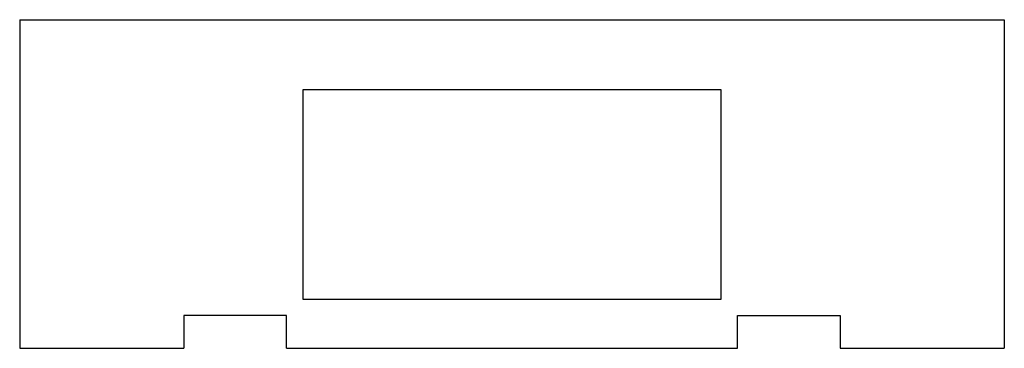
# Model space of a CAD drawing. Header units: millimetres. Extents: x -120 to 120, y 0 to 80.
import ezdxf

# ---------------------------------------------------------------- set-up
doc = ezdxf.new("R2010")
doc.units = ezdxf.units.MM

msp = doc.modelspace()

# ---------------------------------------------------------------- linework, layer by layer
at = {"color": 7, "linetype": 'Continuous', "lineweight": 25}
for p, q in [((-120, 80), (-120, 0)), ((-120, 80), (120, 80)), ((120, 80), (120, 0)), ((51, 62.94), (-51, 62.94)), ((-51, 62.94), (-51, 12)), ((51, 12), (51, 62.94)), ((-51, 12), (51, 12)), ((-55, 8), (-80, 8)), ((-80, 8), (-80, 0)), ((-55, 0), (-55, 8)), ((55, 8), (80, 8)), ((55, 0), (55, 8)), ((80, 8), (80, 0)), ((-120, 0), (-80, 0)), ((-55, 0), (55, 0)), ((80, 0), (120, 0))]:
    msp.add_line(p, q, dxfattribs=at)

doc.saveas('drawing.dxf')
